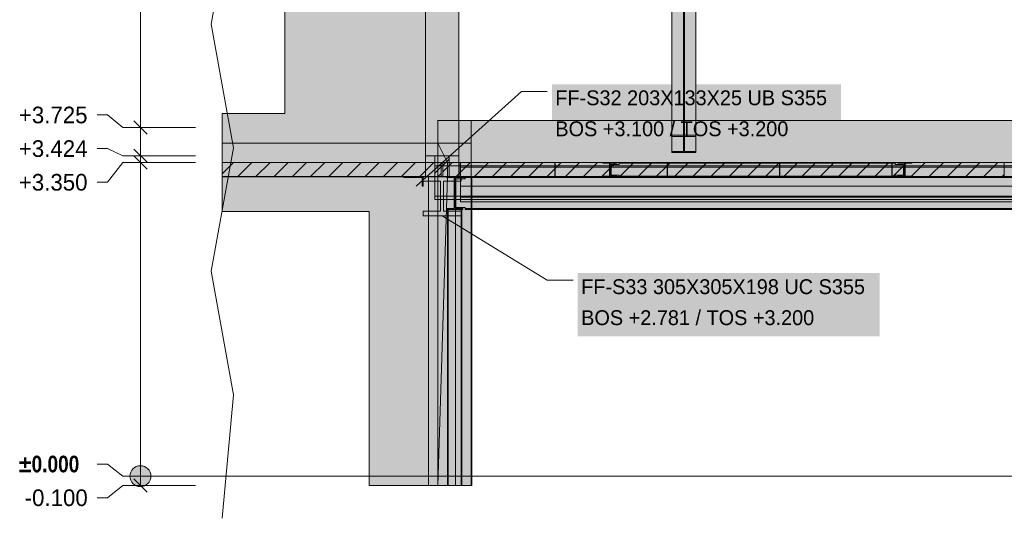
# Model space of a CAD drawing. Header units: millimetres. Extents: x 8750 to 43375, y -8109 to 26244.
# Tile 2 of 8: x 14300 to 24822, y -450 to 4877. Entities that reach past the tile are written whole.
import ezdxf

# ---------------------------------------------------------------- set-up
doc = ezdxf.new("R2010")
doc.units = ezdxf.units.MM
doc.linetypes.add('DASHED', pattern=[1.524, 1.27, -0.254])
for name, color, linetype in [('FILL-C_BDBDBF', 7, 'Continuous'), ('FILL-EPS', 7, 'Continuous'), ('FILL-INK', 7, 'Continuous'), ('FILL-LIGHT', 7, 'Continuous'), ('FILL-STEEL', 7, 'Continuous'), ('FILL-WHITE', 7, 'Continuous'), ('LINE-CORE', 7, 'Continuous'), ('LINE-INK', 7, 'Continuous'), ('LINE-STEEL-DASH', 7, 'DASHED'), ('LINE-STEEL_GREY', 7, 'Continuous'), ('TEXT-INK', 7, 'Continuous')]:
    doc.layers.add(name, color=color, linetype=linetype)
doc.styles.add('OpenSansCondensed-Bold', font='OpenSansCondensed-Bold.ttf')

msp = doc.modelspace()

# ---------------------------------------------------------------- hatches: boundary and pattern name
at = {"layer": 'FILL-C_BDBDBF', "true_color": 0xbdbdbf}
h = msp.add_hatch(color=9, dxfattribs=at)
h.dxf.hatch_style = 1
h.paths.add_polyline_path([(18737, 3200), (18737, 3424), (18764, 3424), (18889, 3424), (18889, 3200), (18807, 3200)])
at = {"layer": 'FILL-EPS', "true_color": 0xccffff}
h = msp.add_hatch(color=7, dxfattribs=at)
h.dxf.hatch_style = 1
h.paths.add_polyline_path([(18635, 3397), (18635, 3424), (18737, 3424), (18737, 3200), (18635, 3200)])
h = msp.add_hatch(color=7, dxfattribs=at)
h.dxf.hatch_style = 1
h.paths.add_polyline_path([(18889, 3200), (18889, 3424), (18991, 3424), (18991, 3397), (18991, 3200)])
at = {"layer": 'FILL-INK', "true_color": 0x1a1a1f}
h = msp.add_hatch(color=250, dxfattribs=at)
h.dxf.hatch_style = 1
h.paths.add_polyline_path([(18537, 3100), (18635, 3252), (18699, 3182)])
h = msp.add_hatch(color=250, dxfattribs=at)
h.dxf.hatch_style = 1
h.paths.add_polyline_path([(18813, 2781), (18987, 2730), (18938, 2649)])
at = {"layer": 'FILL-LIGHT', "true_color": 0xcccccf}
h = msp.add_hatch(color=254, dxfattribs=at)
h.dxf.hatch_style = 1
h.paths.add_polyline_path([(18803, 3350), (18803, 3204), (18803, 3200), (18632, 3200), (16465, 3200), (16465, 3350)])
h = msp.add_hatch(color=254, dxfattribs=at)
h.dxf.hatch_style = 1
h.paths.add_polyline_path([(20020, 3350), (20020, 3282), (20020, 3200), (19365, 3200), (18823, 3200), (18823, 3268), (18823, 3350), (19478, 3350)])
h = msp.add_hatch(color=254, dxfattribs=at)
h.dxf.hatch_style = 1
h.paths.add_polyline_path([(21220, 3350), (21220, 3282), (21220, 3200), (20565, 3200), (20023, 3200), (20023, 3268), (20023, 3350), (20678, 3350)])
h = msp.add_hatch(color=254, dxfattribs=at)
h.dxf.hatch_style = 1
h.paths.add_polyline_path([(22420, 3350), (22420, 3282), (22420, 3200), (21765, 3200), (21223, 3200), (21223, 3268), (21223, 3350), (21878, 3350)])
h = msp.add_hatch(color=254, dxfattribs=at)
h.dxf.hatch_style = 1
h.paths.add_polyline_path([(23620, 3350), (23620, 3282), (23620, 3200), (22965, 3200), (22423, 3200), (22423, 3268), (22423, 3350), (23078, 3350)])
h = msp.add_hatch(color=254, dxfattribs=at)
h.dxf.hatch_style = 1
h.paths.add_polyline_path([(24820, 3350), (24820, 3282), (24820, 3200), (24165, 3200), (23623, 3200), (23623, 3268), (23623, 3350), (24278, 3350)])
at = {"layer": 'FILL-STEEL', "true_color": 0x0d2973}
h = msp.add_hatch(color=166, dxfattribs=at)
h.dxf.hatch_style = 1
h.paths.add_polyline_path([(18600, 3100), (18600, 3159), (18600, 3190), (18533, 3190), (18404, 3190), (18404, 3197), (18404, 3200), (18474, 3200), (18610, 3200), (18610, 3134), (18610, 3100), (18606, 3100)])
h = msp.add_hatch(color=166, dxfattribs=at)
h.dxf.hatch_style = 1
h.paths.add_polyline_path([(18610, 2781), (18610, 2813), (18610, 2830), (18674, 2830), (18798, 2830), (18798, 3040), (18798, 3151), (18733, 3151), (18610, 3151), (18610, 3183), (18610, 3200), (18750, 3200), (19016, 3200), (19016, 3168), (19016, 3151), (18952, 3151), (18828, 3151), (18828, 2941), (18828, 2830), (18893, 2830), (19016, 2830), (19016, 2798), (19016, 2781), (18876, 2781)])
at = {"layer": 'FILL-WHITE', "true_color": 0xffffff}
h = msp.add_hatch(color=7, dxfattribs=at)
h.dxf.hatch_style = 1
h.paths.add_polyline_path([(18635, 6425), (18635, 3558), (16465, 3558), (16465, 3875), (17133, 3875), (17133, 5600), (16465, 5600), (16465, 6425)])
h = msp.add_hatch(color=7, dxfattribs=at)
h.dxf.hatch_style = 1
h.paths.add_polyline_path([(18635, 6425), (18635, 3558), (16465, 3558), (16465, 3875), (17133, 3875), (17133, 5600), (16465, 5600), (16465, 6425)])
h = msp.add_hatch(color=7, dxfattribs=at)
h.dxf.hatch_style = 1
h.paths.add_polyline_path([(18991, 6425), (18991, 3558), (18635, 3558), (18635, 6425)])
h = msp.add_hatch(color=7, dxfattribs=at)
h.dxf.hatch_style = 1
h.paths.add_polyline_path([(18635, 6425), (18991, 6425), (18991, 3558), (18635, 3558), (18635, 3556), (18635, 3556), (18635, 6425)])
h = msp.add_hatch(color=7, dxfattribs=at)
h.dxf.hatch_style = 1
h.paths.add_polyline_path([(18991, 6425), (18991, 3200), (18635, 3200), (18635, 6425)])
h = msp.add_hatch(color=7, dxfattribs=at)
h.dxf.hatch_style = 1
h.paths.add_polyline_path([(18635, 6425), (18991, 6425), (18991, 3424), (18635, 3424)])
h = msp.add_hatch(color=7, dxfattribs=at)
h.dxf.hatch_style = 1
h.paths.add_polyline_path([(21270, 6479), (21526, 6479), (21526, 3642), (21270, 3642)])
h = msp.add_hatch(color=7, dxfattribs=at)
h.dxf.hatch_style = 1
h.paths.add_polyline_path([(21393, 6462), (21393, 3630), (21270, 3630), (21270, 6462)])
h = msp.add_hatch(color=7, dxfattribs=at)
h.dxf.hatch_style = 1
h.paths.add_polyline_path([(21526, 6462), (21526, 3630), (21403, 3630), (21403, 6462)])
h = msp.add_hatch(color=7, dxfattribs=at)
h.dxf.hatch_style = 1
h.paths.add_polyline_path([(21393, 6236), (21393, 3470), (21270, 3470), (21270, 6236)])
h = msp.add_hatch(color=7, dxfattribs=at)
h.dxf.hatch_style = 1
h.paths.add_polyline_path([(21270, 3458), (21270, 6219), (21526, 6219), (21526, 3458)])
h = msp.add_hatch(color=7, dxfattribs=at)
h.dxf.hatch_style = 1
h.paths.add_polyline_path([(21526, 6236), (21526, 3470), (21403, 3470), (21403, 6236)])
h = msp.add_hatch(color=7, dxfattribs=at)
h.dxf.hatch_style = 1
h.paths.add_polyline_path([(19987, 3513), (23077, 3513), (23077, 4187), (19987, 4187)])
h = msp.add_hatch(color=7, dxfattribs=at)
h.dxf.hatch_style = 1
h.paths.add_polyline_path([(18770, 3802), (18770, 3802), (18770, 3802), (18770, 3800)])
h = msp.add_hatch(color=7, dxfattribs=at)
h.dxf.hatch_style = 1
h.paths.add_polyline_path([(19126, 3800), (19126, -100), (18770, -100), (18770, 3800)])
h = msp.add_hatch(color=7, dxfattribs=at)
h.dxf.hatch_style = 1
h.paths.add_polyline_path([(19126, 3800), (19126, 3800), (19126, 3800), (19126, 3800), (19126, 3351), (19126, 3351), (18995, 3351), (18995, 3199), (19126, 3199), (19126, 3200), (19126, 3200), (19126, -100), (19126, -100), (18770, -100), (18770, 3800)])
h = msp.add_hatch(color=7, dxfattribs=at)
h.dxf.hatch_style = 1
h.paths.add_polyline_path([(19126, 3800), (19126, 3351), (18872, 3351), (18872, 3199), (19126, 3199), (19126, -100), (18770, -100), (18770, 3800)])
h = msp.add_hatch(color=7, dxfattribs=at)
h.dxf.hatch_style = 1
h.paths.add_polyline_path([(18770, 3800), (19126, 3800), (19126, 3351), (18872, 3351), (18872, 3199), (19126, 3199), (19126, -100), (18770, -100)])
h = msp.add_hatch(color=7, dxfattribs=at)
h.dxf.hatch_style = 1
h.paths.add_polyline_path([(19126, 3800), (25390, 3800), (25390, -100), (25233, -100), (25233, 3200), (19130, 3200), (19130, -100), (19130, -100), (19130, -100), (19126, -100), (19126, 3800)])
h = msp.add_hatch(color=7, dxfattribs=at)
h.dxf.hatch_style = 1
h.paths.add_polyline_path([(19126, 3351), (19126, 3800), (25390, 3800), (25390, 3351), (19126, 3351)])
h = msp.add_hatch(color=7, dxfattribs=at)
h.dxf.hatch_style = 1
h.paths.add_polyline_path([(21270, 3470), (21393, 3470), (21393, 3630), (21270, 3630), (21270, 3642), (21526, 3642), (21526, 3630), (21403, 3630), (21403, 3470), (21526, 3470), (21526, 3458), (21270, 3458)])
h = msp.add_hatch(color=7, dxfattribs=at)
h.dxf.hatch_style = 1
h.paths.add_polyline_path([(21526, 3642), (21528, 3642), (21528, 3642), (21528, 3642)])
h = msp.add_hatch(color=7, dxfattribs=at)
h.dxf.hatch_style = 1
h.paths.add_polyline_path([(18770, 3558), (18770, -100), (18033, -100), (18033, 2826), (16465, 2826), (16465, 3558)])
h = msp.add_hatch(color=7, dxfattribs=at)
h.dxf.hatch_style = 1
h.paths.add_polyline_path([(18770, 3558), (18770, 3351), (16465, 3351), (16465, 3558)])
h = msp.add_hatch(color=7, dxfattribs=at)
h.dxf.hatch_style = 1
h.paths.add_polyline_path([(18636, 3557), (18635, 3558)])
h = msp.add_hatch(color=7, dxfattribs=at)
h.dxf.hatch_style = 1
h.paths.add_polyline_path([(18872, 3351), (18872, 3199), (18872, 3197), (18872, 3197), (18770, -100), (18770, 3558)])
h = msp.add_hatch(color=7, dxfattribs=at)
h.dxf.hatch_style = 1
h.paths.add_polyline_path([(18770, 3558), (19126, 3558), (19126, 3351), (18872, 3351)])
h = msp.add_hatch(color=7, dxfattribs=at)
h.dxf.hatch_style = 1
h.paths.add_polyline_path([(18770, -100), (18770, 3199), (19126, 3199), (19126, 3351), (18770, 3351), (18770, 3558), (19126, 3558), (19126, 3199), (19126, 3199), (19126, -100), (19126, -100)])
h = msp.add_hatch(color=7, dxfattribs=at)
h.dxf.hatch_style = 1
h.paths.add_polyline_path([(19126, 3558), (19126, 3558), (19126, 3558)])
h = msp.add_hatch(color=7, dxfattribs=at)
h.dxf.hatch_style = 1
h.paths.add_polyline_path([(18770, 3351), (18770, 3199), (16465, 3199), (16465, 3351)])
h = msp.add_hatch(color=7, dxfattribs=at)
h.dxf.hatch_style = 1
h.paths.add_polyline_path([(18737, 3350), (32278, 3350), (32278, 3314), (18737, 3314)])
h = msp.add_hatch(color=7, dxfattribs=at)
h.dxf.hatch_style = 1
h.paths.add_polyline_path([(18737, 3350), (32278, 3350), (32278, 3314), (18737, 3314)])
h = msp.add_hatch(color=7, dxfattribs=at)
h.dxf.hatch_style = 1
h.paths.add_polyline_path([(18737, 3314), (32278, 3314), (32278, 2993), (18737, 2993)])
h = msp.add_hatch(color=7, dxfattribs=at)
h.dxf.hatch_style = 1
h.paths.add_polyline_path([(32278, 3314), (32278, 2993), (18737, 2993), (18737, 3314)])
h = msp.add_hatch(color=7, dxfattribs=at)
h.dxf.hatch_style = 1
h.paths.add_polyline_path([(18770, 3199), (18770, 3351), (18872, 3351), (18872, 3199), (18770, 3199)])
h = msp.add_hatch(color=7, dxfattribs=at)
h.dxf.hatch_style = 1
h.paths.add_polyline_path([(18995, 3199), (18995, 3351), (19126, 3351), (19126, 3199)])
h = msp.add_hatch(color=7, dxfattribs=at)
h.dxf.hatch_style = 1
h.paths.add_polyline_path([(19010, 3350), (32278, 3350), (32278, 3301), (19010, 3301)])
h = msp.add_hatch(color=7, dxfattribs=at)
h.dxf.hatch_style = 1
h.paths.add_polyline_path([(19010, 3350), (32278, 3350), (32278, 3301), (19010, 3301)])
h = msp.add_hatch(color=7, dxfattribs=at)
h.dxf.hatch_style = 1
h.paths.add_polyline_path([(19010, 3301), (32278, 3301), (32278, 2980), (19010, 2980)])
h = msp.add_hatch(color=7, dxfattribs=at)
h.dxf.hatch_style = 1
h.paths.add_polyline_path([(32278, 3301), (32278, 2980), (19010, 2980), (19010, 3301)])
h = msp.add_hatch(color=7, dxfattribs=at)
h.dxf.hatch_style = 1
h.paths.add_polyline_path([(19126, 3351), (25390, 3351), (25390, 3199), (25233, 3199), (25233, 3200), (19130, 3200), (19130, 3199), (19126, 3199)])
h = msp.add_hatch(color=7, dxfattribs=at)
h.dxf.hatch_style = 1
h.paths.add_polyline_path([(20529, 3350), (20530, 3350), (20682, 3350), (20682, 3343), (20609, 3343), (20609, 3302), (20609, 3204), (20682, 3204), (20682, 3198), (20530, 3198), (20530, 3204), (20603, 3204), (20603, 3343), (20530, 3343), (20530, 3350), (20528, 3350), (20528, 3350), (20528, 3350)])
h = msp.add_hatch(color=7, dxfattribs=at)
h.dxf.hatch_style = 1
h.paths.add_polyline_path([(20530, 3204), (20603, 3204), (20603, 3343), (20530, 3343), (20530, 3350), (20682, 3350), (20682, 3343), (20609, 3343), (20609, 3204), (20682, 3204), (20682, 3198), (20530, 3198)])
h = msp.add_hatch(color=7, dxfattribs=at)
h.dxf.hatch_style = 1
h.paths.add_polyline_path([(20603, 3204), (20603, 3302), (20609, 3302), (20609, 3204), (20682, 3204), (20682, 3198), (20530, 3198), (20530, 3204)])
h = msp.add_hatch(color=7, dxfattribs=at)
h.dxf.hatch_style = 1
h.paths.add_polyline_path([(20619, 3331), (20707, 3331), (20707, 3343), (23657, 3343), (23657, 3331), (23745, 3331), (23745, 3217), (23657, 3217), (23657, 3204), (20707, 3204), (20707, 3217), (20619, 3217)])
h = msp.add_hatch(color=7, dxfattribs=at)
h.dxf.hatch_style = 1
h.paths.add_polyline_path([(20707, 3331), (20707, 3343), (23657, 3343), (23657, 3331), (23745, 3331), (23745, 3217), (23657, 3217), (23657, 3204), (20707, 3204), (20707, 3217), (20619, 3217), (20619, 3331)])
h = msp.add_hatch(color=7, dxfattribs=at)
h.dxf.hatch_style = 1
h.paths.add_polyline_path([(20619, 3331), (20707, 3331), (20707, 3343), (23657, 3343), (23657, 3331), (23745, 3331), (23745, 3217), (23657, 3217), (23657, 3204), (20707, 3204), (20707, 3217), (20619, 3217)])
h = msp.add_hatch(color=7, dxfattribs=at)
h.dxf.hatch_style = 1
h.paths.add_polyline_path([(20707, 3331), (20707, 3343), (23657, 3343), (23657, 3331), (23745, 3331), (23745, 3217), (23657, 3217), (23657, 3204), (20707, 3204), (20707, 3217), (20619, 3217), (20619, 3331)])
h = msp.add_hatch(color=7, dxfattribs=at)
h.dxf.hatch_style = 1
h.paths.add_polyline_path([(20684, 3350), (20684, 3350), (20684, 3350), (20682, 3350)])
h = msp.add_hatch(color=7, dxfattribs=at)
h.dxf.hatch_style = 1
h.paths.add_polyline_path([(20707, 3350), (23657, 3350), (23657, 3343), (20707, 3343)])
h = msp.add_hatch(color=7, dxfattribs=at)
h.dxf.hatch_style = 1
h.paths.add_polyline_path([(20707, 3350), (23657, 3350), (23657, 3343), (20707, 3343)])
h = msp.add_hatch(color=7, dxfattribs=at)
h.dxf.hatch_style = 1
h.paths.add_polyline_path([(20707, 3350), (23657, 3350), (23657, 3343), (20707, 3343)])
h = msp.add_hatch(color=7, dxfattribs=at)
h.dxf.hatch_style = 1
h.paths.add_polyline_path([(20707, 3350), (23657, 3350), (23657, 3343), (20707, 3343)])
h = msp.add_hatch(color=7, dxfattribs=at)
h.dxf.hatch_style = 1
h.paths.add_polyline_path([(23681, 3350), (23682, 3350), (23834, 3350), (23834, 3343), (23761, 3343), (23761, 3302), (23761, 3204), (23834, 3204), (23834, 3198), (23682, 3198), (23682, 3204), (23755, 3204), (23755, 3343), (23682, 3343), (23682, 3350), (23680, 3350), (23680, 3350), (23680, 3350)])
h = msp.add_hatch(color=7, dxfattribs=at)
h.dxf.hatch_style = 1
h.paths.add_polyline_path([(23682, 3204), (23755, 3204), (23755, 3343), (23682, 3343), (23682, 3350), (23834, 3350), (23834, 3343), (23761, 3343), (23761, 3204), (23834, 3204), (23834, 3198), (23682, 3198)])
h = msp.add_hatch(color=7, dxfattribs=at)
h.dxf.hatch_style = 1
h.paths.add_polyline_path([(23755, 3204), (23755, 3302), (23761, 3302), (23761, 3204), (23834, 3204), (23834, 3198), (23682, 3198), (23682, 3204)])
h = msp.add_hatch(color=7, dxfattribs=at)
h.dxf.hatch_style = 1
h.paths.add_polyline_path([(23836, 3350), (23836, 3350), (23836, 3350), (23834, 3350)])
h = msp.add_hatch(color=7, dxfattribs=at)
h.dxf.hatch_style = 1
h.paths.add_polyline_path([(18770, 3199), (18770, -100), (18033, -100), (18033, 2826), (16465, 2826), (16465, 3199)])
h = msp.add_hatch(color=7, dxfattribs=at)
h.dxf.hatch_style = 1
h.paths.add_polyline_path([(18404, 3200), (18610, 3200), (18610, 3100), (18600, 3100), (18600, 3190), (18404, 3190)])
h = msp.add_hatch(color=7, dxfattribs=at)
h.dxf.hatch_style = 1
h.paths.add_polyline_path([(18610, 2830), (18798, 2830), (18798, 3151), (18610, 3151), (18610, 3200), (19016, 3200), (19016, 3151), (18828, 3151), (18828, 2830), (19016, 2830), (19016, 2781), (18610, 2781)])
h = msp.add_hatch(color=7, dxfattribs=at)
h.dxf.hatch_style = 1
h.paths.add_polyline_path([(18770, 3200), (18770, 3199), (18670, 3199), (18670, 3200)])
h = msp.add_hatch(color=7, dxfattribs=at)
h.dxf.hatch_style = 1
h.paths.add_polyline_path([(18670, 3200), (18956, 3200), (18956, -100), (18670, -100)])
h = msp.add_hatch(color=7, dxfattribs=at)
h.dxf.hatch_style = 1
h.paths.add_polyline_path([(18670, 3199), (18956, 3199), (18956, -100), (18670, -100), (18670, 3199)])
h = msp.add_hatch(color=7, dxfattribs=at)
h.dxf.hatch_style = 1
h.paths.add_polyline_path([(18872, 3200), (18872, 3199), (19126, 3199), (19126, -100), (18770, -100), (18770, 3200)])
h = msp.add_hatch(color=7, dxfattribs=at)
h.dxf.hatch_style = 1
h.paths.add_polyline_path([(18872, 3200), (18872, 3199), (19126, 3199), (19126, -100), (18770, -100), (18770, 3200)])
h = msp.add_hatch(color=7, dxfattribs=at)
h.dxf.hatch_style = 1
h.paths.add_polyline_path([(18770, 3200), (18956, 3200), (18956, 3199), (18770, 3199)])
h = msp.add_hatch(color=7, dxfattribs=at)
h.dxf.hatch_style = 1
h.paths.add_polyline_path([(18872, 3199), (19126, 3199), (19126, -100), (18770, -100), (18872, 3199)])
h = msp.add_hatch(color=7, dxfattribs=at)
h.dxf.hatch_style = 1
h.paths.add_polyline_path([(18861, 3200), (18861, 3200), (18862, 3200), (18861, 3200)])
h = msp.add_hatch(color=7, dxfattribs=at)
h.dxf.hatch_style = 1
h.paths.add_polyline_path([(18862, 2858), (18944, 2858), (18944, 3190), (18862, 3190), (18862, 3200), (19034, 3200), (19034, 3190), (18952, 3190), (18952, 2858), (19034, 2858), (19034, 2849), (18862, 2849)])
h = msp.add_hatch(color=7, dxfattribs=at)
h.dxf.hatch_style = 1
h.paths.add_polyline_path([(19034, 3200), (19034, 3190), (18952, 3190), (18952, 2858), (19034, 2858), (19034, 2849), (18862, 2849), (18862, 2858), (18944, 2858), (18944, 3190), (18862, 3190), (18862, 3200)])
h = msp.add_hatch(color=7, dxfattribs=at)
h.dxf.hatch_style = 1
h.paths.add_polyline_path([(18962, 3178), (19059, 3178), (19059, 3190), (25447, 3190), (25447, 3172), (25553, 3172), (25553, 2858), (25447, 2858), (19059, 2858), (19059, 2871), (18962, 2871)])
h = msp.add_hatch(color=7, dxfattribs=at)
h.dxf.hatch_style = 1
h.paths.add_polyline_path([(19059, 3178), (19059, 3190), (25447, 3190), (25447, 3172), (25553, 3172), (25553, 2858), (25447, 2858), (19059, 2858), (19059, 2871), (18962, 2871), (18962, 3178)])
h = msp.add_hatch(color=7, dxfattribs=at)
h.dxf.hatch_style = 1
h.paths.add_polyline_path([(19010, 3190), (19010, 3200), (32278, 3200), (32278, 3200), (32278, 3200), (32278, 3190), (19010, 3190), (19010, 3190)])
h = msp.add_hatch(color=7, dxfattribs=at)
h.dxf.hatch_style = 1
h.paths.add_polyline_path([(19010, 3200), (32278, 3200), (32278, 3100), (19010, 3100)])
h = msp.add_hatch(color=7, dxfattribs=at)
h.dxf.hatch_style = 1
h.paths.add_polyline_path([(19010, 3190), (32278, 3190), (32278, 3100), (19010, 3100)])
h = msp.add_hatch(color=7, dxfattribs=at)
h.dxf.hatch_style = 1
h.paths.add_polyline_path([(19011, 3200), (32276, 3200), (32276, 3100), (19011, 3100)])
h = msp.add_hatch(color=7, dxfattribs=at)
h.dxf.hatch_style = 1
h.paths.add_polyline_path([(19011, 3190), (19011, 3200), (32276, 3200), (32276, 3200), (32276, 3200), (32276, 3190), (19011, 3190), (19011, 3190)])
h = msp.add_hatch(color=7, dxfattribs=at)
h.dxf.hatch_style = 1
h.paths.add_polyline_path([(19011, 3190), (32276, 3190), (32276, 3100), (19011, 3100)])
h = msp.add_hatch(color=7, dxfattribs=at)
h.dxf.hatch_style = 1
h.paths.add_polyline_path([(19018, 3200), (19018, 3200), (19018, 3200), (19018, 3200), (19018, 3200), (19018, 3200), (19016, 3200)])
h = msp.add_hatch(color=7, dxfattribs=at)
h.dxf.hatch_style = 1
h.paths.add_polyline_path([(19035, 3200), (19035, 3200), (19035, 3200), (19034, 3200)])
h = msp.add_hatch(color=7, dxfattribs=at)
h.dxf.hatch_style = 1
h.paths.add_polyline_path([(19059, 3200), (25447, 3200), (25447, 3190), (19059, 3190)])
h = msp.add_hatch(color=7, dxfattribs=at)
h.dxf.hatch_style = 1
h.paths.add_polyline_path([(25447, 3200), (25447, 3190), (19059, 3190), (19059, 3200)])
h = msp.add_hatch(color=7, dxfattribs=at)
h.dxf.hatch_style = 1
h.paths.add_polyline_path([(19126, 3199), (19130, 3199), (19130, -100), (19126, -100)])
h = msp.add_hatch(color=7, dxfattribs=at)
h.dxf.hatch_style = 1
h.paths.add_polyline_path([(20707, 3204), (23657, 3204), (23657, 3198), (20707, 3198)])
h = msp.add_hatch(color=7, dxfattribs=at)
h.dxf.hatch_style = 1
h.paths.add_polyline_path([(20707, 3204), (23657, 3204), (23657, 3198), (20707, 3198)])
h = msp.add_hatch(color=7, dxfattribs=at)
h.dxf.hatch_style = 1
h.paths.add_polyline_path([(20707, 3204), (23657, 3204), (23657, 3198), (20707, 3198)])
h = msp.add_hatch(color=7, dxfattribs=at)
h.dxf.hatch_style = 1
h.paths.add_polyline_path([(20707, 3204), (23657, 3204), (23657, 3198), (20707, 3198)])
h = msp.add_hatch(color=7, dxfattribs=at)
h.dxf.hatch_style = 1
h.paths.add_polyline_path([(18737, 2993), (32278, 2993), (32278, 2956), (18737, 2956)])
h = msp.add_hatch(color=7, dxfattribs=at)
h.dxf.hatch_style = 1
h.paths.add_polyline_path([(18737, 2993), (32278, 2993), (32278, 2956), (18737, 2956)])
h = msp.add_hatch(color=7, dxfattribs=at)
h.dxf.hatch_style = 1
h.paths.add_polyline_path([(19010, 2980), (32278, 2980), (32278, 2931), (19010, 2931)])
h = msp.add_hatch(color=7, dxfattribs=at)
h.dxf.hatch_style = 1
h.paths.add_polyline_path([(19010, 2980), (32278, 2980), (32278, 2931), (19010, 2931)])
h = msp.add_hatch(color=7, dxfattribs=at)
h.dxf.hatch_style = 1
h.paths.add_polyline_path([(18879, 2849), (18879, -100), (18872, -100), (18872, 2849)])
h = msp.add_hatch(color=7, dxfattribs=at)
h.dxf.hatch_style = 1
h.paths.add_polyline_path([(18872, 2849), (18879, 2849), (18879, -100), (18872, -100)])
h = msp.add_hatch(color=7, dxfattribs=at)
h.dxf.hatch_style = 1
h.paths.add_polyline_path([(18879, 2849), (19017, 2849), (19017, -100), (18879, -100), (18879, 2849)])
h = msp.add_hatch(color=7, dxfattribs=at)
h.dxf.hatch_style = 1
h.paths.add_polyline_path([(18879, -100), (18879, 2849), (19017, 2849), (19017, -100), (18879, -100)])
h = msp.add_hatch(color=7, dxfattribs=at)
h.dxf.hatch_style = 1
h.paths.add_polyline_path([(19024, 2849), (19024, -100), (19017, -100), (19017, 2849)])
h = msp.add_hatch(color=7, dxfattribs=at)
h.dxf.hatch_style = 1
h.paths.add_polyline_path([(19017, 2849), (19024, 2849), (19024, -100), (19017, -100)])
h = msp.add_hatch(color=7, dxfattribs=at)
h.dxf.hatch_style = 1
h.paths.add_polyline_path([(19059, 2858), (25447, 2858), (25553, 2858), (25553, 2849), (25447, 2849), (19059, 2849)])
h = msp.add_hatch(color=7, dxfattribs=at)
h.dxf.hatch_style = 1
h.paths.add_polyline_path([(25447, 2858), (25553, 2858), (25553, 2849), (25447, 2849), (19059, 2849), (19059, 2858)])
h = msp.add_hatch(color=7, dxfattribs=at)
h.dxf.hatch_style = 1
h.paths.add_polyline_path([(20263, 1494), (23488, 1494), (23488, 2169), (20263, 2169)])
h = msp.add_hatch(color=7, dxfattribs=at)
h.dxf.hatch_style = 1
h.paths.add_polyline_path([(15703, 0), (15699, 29), (15688, 56), (15670, 80), (15647, 97), (15620, 109), (15590, 113), (15561, 109), (15534, 97), (15511, 80), (15493, 56), (15482, 29), (15478, 0), (15482, -29), (15493, -56), (15511, -80), (15534, -97), (15561, -109), (15590, -113), (15620, -109), (15647, -97), (15670, -80), (15688, -56), (15699, -29)])

# ---------------------------------------------------------------- linework, layer by layer
at = {"layer": 'LINE-CORE', "lineweight": 5}
for points in [[(18635, 6425), (18635, 3558), (16465, 3558), (16465, 3875), (17133, 3875), (17133, 5600), (16465, 5600), (16465, 6425)], [(18635, 6425), (18635, 3558), (16465, 3558), (16465, 3875), (17133, 3875), (17133, 5600), (16465, 5600), (16465, 6425)], [(18991, 6425), (18991, 3558), (18991, 3558), (18635, 3558), (18635, 6425), (18635, 6425)], [(18635, 6425), (18991, 6425), (18991, 6425), (18991, 3558), (18635, 3558), (18635, 3556), (18635, 3556), (18635, 6425)], [(18991, 6425), (18991, 3200), (18635, 3200), (18635, 6425)], [(18635, 6425), (18991, 6425), (18991, 3424), (18635, 3424)], [(21270, 6479), (21526, 6479), (21526, 3642), (21270, 3642)], [(21393, 6462), (21393, 3630), (21270, 3630), (21270, 6462)], [(21526, 6462), (21526, 3630), (21403, 3630), (21403, 6462)], [(21393, 6236), (21393, 3470), (21270, 3470), (21270, 6236)], [(21270, 3458), (21270, 6219), (21526, 6219), (21526, 6219), (21526, 3458), (21270, 3458)], [(21526, 6236), (21526, 3470), (21403, 3470), (21403, 6236)], [(18770, 3802), (18770, 3802), (18770, 3802), (18770, 3800)], [(19126, 3800), (19126, -100), (18770, -100), (18770, 3800)], [(19126, 3800), (19126, 3800), (19126, 3800), (19126, 3800), (19126, 3351), (19126, 3351), (18995, 3351), (18995, 3199), (19126, 3199), (19126, 3200), (19126, 3200), (19126, -100), (19126, -100), (18770, -100), (18770, 3800)], [(19126, 3800), (19126, 3351), (18872, 3351), (18872, 3199), (19126, 3199), (19126, -100), (18770, -100), (18770, 3800)], [(18770, 3800), (19126, 3800), (19126, 3351), (18872, 3351), (18872, 3199), (19126, 3199), (19126, -100), (18770, -100)], [(19126, 3800), (25390, 3800), (25390, 3800), (25390, -100), (25390, -100), (25390, -100), (25390, -100), (25233, -100), (25233, 3200), (19130, 3200), (19130, -100), (19130, -100), (19130, -100), (19130, -100), (19126, -100), (19126, 3800), (19126, 3800)], [(19126, 3351), (19126, 3800), (25390, 3800), (25390, 3800), (25390, 3800), (25390, 3800), (25390, 3351), (19126, 3351), (19126, 3351), (19126, 3351)], [(21270, 3470), (21393, 3470), (21393, 3630), (21270, 3630), (21270, 3642), (21526, 3642), (21526, 3630), (21403, 3630), (21403, 3470), (21526, 3470), (21526, 3458), (21270, 3458)], [(21526, 3642), (21528, 3642), (21528, 3642), (21528, 3642), (21526, 3642)], [(18770, 3558), (18770, 3558), (18770, 3558), (18770, -100), (18033, -100), (18033, 2826), (16465, 2826), (16465, 3558)], [(18770, 3558), (18770, 3351), (16465, 3351), (16465, 3558)], [(18636, 3557), (18636, 3557), (18635, 3558), (18635, 3558)], [(18872, 3351), (18872, 3199), (18872, 3197), (18872, 3197), (18770, -100), (18770, 3558)], [(18770, 3558), (19126, 3558), (19126, 3351), (19126, 3351), (19126, 3351), (19126, 3351), (18872, 3351), (18770, 3558)], [(18770, -100), (18770, 3199), (19126, 3199), (19126, 3351), (18770, 3351), (18770, 3558), (19126, 3558), (19126, 3558), (19126, 3199), (19126, 3199), (19126, -100), (19126, -100), (18770, -100)], [(19126, 3558), (19126, 3558), (19126, 3558)], [(18770, 3351), (18770, 3351), (18770, 3199), (16465, 3199), (16465, 3351)], [(18737, 3350), (32278, 3350), (32278, 3314), (18737, 3314)], [(18737, 3350), (32278, 3350), (32278, 3314), (18737, 3314)], [(18737, 3314), (32278, 3314), (32278, 2993), (18737, 2993)], [(32278, 3314), (32278, 2993), (18737, 2993), (18737, 3314)], [(18770, 3199), (18770, 3199), (18770, 3351), (18872, 3351), (18872, 3351), (18872, 3351), (18872, 3351), (18872, 3199), (18770, 3199), (18770, 3199)], [(18995, 3199), (18995, 3351), (19126, 3351), (19126, 3351), (19126, 3199), (18995, 3199)], [(19010, 3350), (32278, 3350), (32278, 3350), (32278, 3301), (19010, 3301), (19010, 3301)], [(19010, 3350), (32278, 3350), (32278, 3301), (19010, 3301)], [(19010, 3301), (32278, 3301), (32278, 2980), (19010, 2980)], [(32278, 3301), (32278, 2980), (19010, 2980), (19010, 3301)], [(19126, 3351), (25390, 3351), (25390, 3199), (25233, 3199), (25233, 3200), (19130, 3200), (19130, 3199), (19126, 3199)], [(20529, 3350), (20530, 3350), (20682, 3350), (20682, 3343), (20609, 3343), (20609, 3302), (20609, 3302), (20609, 3204), (20682, 3204), (20682, 3198), (20530, 3198), (20530, 3204), (20603, 3204), (20603, 3343), (20530, 3343), (20530, 3350), (20528, 3350), (20528, 3350), (20528, 3350)], [(20530, 3204), (20603, 3204), (20603, 3343), (20530, 3343), (20530, 3350), (20682, 3350), (20682, 3343), (20609, 3343), (20609, 3204), (20682, 3204), (20682, 3198), (20530, 3198)], [(20603, 3204), (20603, 3302), (20603, 3302), (20603, 3302), (20603, 3302), (20609, 3302), (20609, 3204), (20682, 3204), (20682, 3198), (20530, 3198), (20530, 3204)], [(20619, 3331), (20707, 3331), (20707, 3343), (23657, 3343), (23657, 3343), (23657, 3331), (23745, 3331), (23745, 3217), (23657, 3217), (23657, 3204), (20707, 3204), (20707, 3204), (20707, 3217), (20619, 3217)], [(20707, 3331), (20707, 3343), (20707, 3343), (23657, 3343), (23657, 3331), (23745, 3331), (23745, 3217), (23657, 3217), (23657, 3204), (23657, 3204), (20707, 3204), (20707, 3217), (20619, 3217), (20619, 3331)], [(20619, 3331), (20707, 3331), (20707, 3343), (23657, 3343), (23657, 3343), (23657, 3331), (23745, 3331), (23745, 3217), (23657, 3217), (23657, 3204), (20707, 3204), (20707, 3204), (20707, 3217), (20619, 3217)], [(20707, 3331), (20707, 3343), (20707, 3343), (23657, 3343), (23657, 3331), (23745, 3331), (23745, 3217), (23657, 3217), (23657, 3204), (23657, 3204), (20707, 3204), (20707, 3217), (20619, 3217), (20619, 3331)], [(20684, 3350), (20684, 3350), (20684, 3350), (20682, 3350)], [(20707, 3350), (23657, 3350), (23657, 3343), (20707, 3343)], [(20707, 3350), (23657, 3350), (23657, 3343), (20707, 3343)], [(20707, 3350), (23657, 3350), (23657, 3343), (20707, 3343)], [(20707, 3350), (23657, 3350), (23657, 3343), (20707, 3343)], [(23681, 3350), (23682, 3350), (23834, 3350), (23834, 3343), (23761, 3343), (23761, 3302), (23761, 3302), (23761, 3204), (23834, 3204), (23834, 3198), (23682, 3198), (23682, 3204), (23755, 3204), (23755, 3343), (23682, 3343), (23682, 3350), (23680, 3350), (23680, 3350), (23680, 3350)], [(23682, 3204), (23755, 3204), (23755, 3343), (23682, 3343), (23682, 3350), (23834, 3350), (23834, 3343), (23761, 3343), (23761, 3204), (23834, 3204), (23834, 3198), (23682, 3198)], [(23755, 3204), (23755, 3302), (23755, 3302), (23755, 3302), (23755, 3302), (23761, 3302), (23761, 3204), (23834, 3204), (23834, 3198), (23682, 3198), (23682, 3204)], [(23836, 3350), (23836, 3350), (23836, 3350), (23834, 3350)], [(18770, 3199), (18770, -100), (18033, -100), (18033, 2826), (16465, 2826), (16465, 3199)], [(18404, 3200), (18610, 3200), (18610, 3100), (18600, 3100), (18600, 3190), (18404, 3190)], [(18610, 2830), (18798, 2830), (18798, 3151), (18610, 3151), (18610, 3200), (19016, 3200), (19016, 3151), (18828, 3151), (18828, 2830), (19016, 2830), (19016, 2781), (18610, 2781)], [(18770, 3200), (18770, 3199), (18670, 3199), (18670, 3200)], [(18670, 3200), (18956, 3200), (18956, -100), (18670, -100)], [(18670, 3199), (18670, 3199), (18956, 3199), (18956, -100), (18956, -100), (18956, -100), (18956, -100), (18670, -100), (18670, 3199), (18670, 3199)], [(18872, 3200), (18872, 3199), (19126, 3199), (19126, -100), (18770, -100), (18770, 3200)], [(18872, 3200), (18872, 3199), (19126, 3199), (19126, -100), (18770, -100), (18770, 3200)], [(18770, 3200), (18956, 3200), (18956, 3199), (18770, 3199)], [(18872, 3199), (18872, 3199), (19126, 3199), (19126, -100), (19126, -100), (19126, -100), (18770, -100), (18872, 3199), (18872, 3199)], [(18861, 3200), (18861, 3200), (18862, 3200), (18861, 3200)], [(18862, 2858), (18944, 2858), (18944, 3190), (18862, 3190), (18862, 3190), (18862, 3200), (19034, 3200), (19034, 3190), (18952, 3190), (18952, 2858), (19034, 2858), (19034, 2858), (19034, 2849), (18862, 2849), (18862, 2849)], [(19034, 3200), (19034, 3190), (19034, 3190), (18952, 3190), (18952, 2858), (19034, 2858), (19034, 2849), (19034, 2849), (18862, 2849), (18862, 2858), (18862, 2858), (18944, 2858), (18944, 3190), (18862, 3190), (18862, 3200)], [(18962, 3178), (19059, 3178), (19059, 3190), (25447, 3190), (25447, 3172), (25553, 3172), (25553, 3172), (25553, 2858), (25447, 2858), (19059, 2858), (19059, 2871), (18962, 2871)], [(19059, 3178), (19059, 3190), (25447, 3190), (25447, 3172), (25553, 3172), (25553, 2858), (25553, 2858), (25447, 2858), (19059, 2858), (19059, 2871), (18962, 2871), (18962, 3178)], [(19010, 3190), (19010, 3200), (32278, 3200), (32278, 3200), (32278, 3200), (32278, 3190), (19010, 3190), (19010, 3190)], [(19010, 3200), (32278, 3200), (32278, 3100), (19010, 3100)], [(19010, 3190), (32278, 3190), (32278, 3190), (32278, 3100), (19010, 3100), (19010, 3100)], [(19011, 3200), (32276, 3200), (32276, 3100), (19011, 3100)], [(19011, 3190), (19011, 3200), (32276, 3200), (32276, 3200), (32276, 3200), (32276, 3190), (19011, 3190), (19011, 3190)], [(19011, 3190), (32276, 3190), (32276, 3100), (19011, 3100)], [(19018, 3200), (19018, 3200), (19018, 3200), (19018, 3200), (19018, 3200), (19018, 3200), (19016, 3200)], [(19035, 3200), (19035, 3200), (19035, 3200), (19034, 3200)], [(19059, 3200), (25447, 3200), (25447, 3200), (25447, 3190), (19059, 3190), (19059, 3190)], [(25447, 3200), (25447, 3190), (19059, 3190), (19059, 3200)], [(19126, 3199), (19130, 3199), (19130, -100), (19126, -100)], [(20707, 3204), (23657, 3204), (23657, 3198), (20707, 3198)], [(20707, 3204), (23657, 3204), (23657, 3198), (20707, 3198)], [(20707, 3204), (23657, 3204), (23657, 3198), (20707, 3198)], [(20707, 3204), (23657, 3204), (23657, 3198), (20707, 3198)], [(18737, 2993), (32278, 2993), (32278, 2956), (18737, 2956)], [(18737, 2993), (32278, 2993), (32278, 2956), (18737, 2956)], [(19010, 2980), (32278, 2980), (32278, 2980), (32278, 2931), (19010, 2931), (19010, 2931)], [(19010, 2980), (32278, 2980), (32278, 2931), (19010, 2931)], [(18879, 2849), (18879, -100), (18872, -100), (18872, 2849)], [(18872, 2849), (18879, 2849), (18879, -100), (18872, -100)], [(18879, 2849), (18879, 2849), (19017, 2849), (19017, -100), (19017, -100), (19017, -100), (19017, -100), (18879, -100), (18879, 2849), (18879, 2849)], [(18879, -100), (18879, -100), (18879, 2849), (19017, 2849), (19017, 2849), (19017, 2849), (19017, 2849), (19017, -100), (18879, -100), (18879, -100)], [(19024, 2849), (19024, -100), (19017, -100), (19017, 2849)], [(19017, 2849), (19024, 2849), (19024, -100), (19017, -100)], [(19059, 2858), (25447, 2858), (25447, 2858), (25553, 2858), (25553, 2849), (25447, 2849), (19059, 2849), (19059, 2849)], [(25447, 2858), (25553, 2858), (25553, 2849), (25447, 2849), (25447, 2849), (19059, 2849), (19059, 2858)]]:
    msp.add_lwpolyline(points, close=True, dxfattribs=at)
at = {"layer": 'LINE-INK', "lineweight": 5}
for p, q in [((15590, -100), (15590, 6425)), ((16345, 4828), (16585, 6148)), ((16585, 3509), (16345, 4828)), ((18537, 3100), (19662, 4111)), ((19662, 4111), (19937, 4111)), ((15238, 3859), (15128, 3859)), ((15403, 3725), (15238, 3859)), ((15661, 3654), (15520, 3796)), ((16178, 3725), (15403, 3725)), ((15238, 3500), (15128, 3500)), ((15403, 3424), (15238, 3500)), ((15661, 3353), (15520, 3495)), ((16345, 2189), (16585, 3509)), ((16178, 3424), (15403, 3424)), ((15661, 3279), (15520, 3421)), ((15403, 3350), (15238, 3140)), ((16178, 3350), (15403, 3350)), ((15238, 3140), (15128, 3140)), ((18813, 2781), (19938, 2094)), ((16585, 870), (16345, 2189)), ((19938, 2094), (20213, 2094)), ((16465, -450), (16585, 870)), ((15238, 130), (15128, 130)), ((15403, 0), (15238, 130)), ((16178, 0), (15403, 0)), ((15403, -100), (15238, -230)), ((16178, -100), (15403, -100)), ((15661, -171), (15520, -29)), ((15238, -230), (15128, -230))]:
    msp.add_line(p, q, dxfattribs=at)
for points in [[(18635, 3397), (18635, 3424), (18737, 3424), (18737, 3200), (18635, 3200)], [(18889, 3424), (18991, 3424), (18991, 3397), (18991, 3200), (18889, 3200), (18807, 3200), (18737, 3200), (18635, 3200), (18635, 3397), (18635, 3424), (18737, 3424), (18764, 3424)], [(18737, 3200), (18737, 3424), (18764, 3424), (18889, 3424), (18889, 3200), (18807, 3200)], [(18889, 3200), (18889, 3424), (18991, 3424), (18991, 3397), (18991, 3200)], [(18803, 3350), (18803, 3204), (18803, 3200), (18632, 3200), (16465, 3200), (16465, 3350)], [(20020, 3350), (20020, 3282), (20020, 3200), (19365, 3200), (18823, 3200), (18823, 3268), (18823, 3350), (19478, 3350)], [(21220, 3350), (21220, 3282), (21220, 3200), (20565, 3200), (20023, 3200), (20023, 3268), (20023, 3350), (20678, 3350)], [(22420, 3350), (22420, 3282), (22420, 3200), (21765, 3200), (21223, 3200), (21223, 3268), (21223, 3350), (21878, 3350)], [(23620, 3350), (23620, 3282), (23620, 3200), (22965, 3200), (22423, 3200), (22423, 3268), (22423, 3350), (23078, 3350)], [(24820, 3350), (24820, 3282), (24820, 3200), (24165, 3200), (23623, 3200), (23623, 3268), (23623, 3350), (24278, 3350)], [(18600, 3100), (18600, 3159), (18600, 3190), (18533, 3190), (18404, 3190), (18404, 3197), (18404, 3200), (18474, 3200), (18610, 3200), (18610, 3134), (18610, 3100), (18606, 3100)], [(18610, 2781), (18610, 2813), (18610, 2830), (18674, 2830), (18798, 2830), (18798, 3040), (18798, 3151), (18733, 3151), (18610, 3151), (18610, 3183), (18610, 3200), (18750, 3200), (19016, 3200), (19016, 3168), (19016, 3151), (18952, 3151), (18828, 3151), (18828, 2941), (18828, 2830), (18893, 2830), (19016, 2830), (19016, 2798), (19016, 2781), (18876, 2781)]]:
    msp.add_lwpolyline(points, close=True, dxfattribs=at)
msp.add_circle((15590, 0), 112, dxfattribs=at)
at = {"layer": 'LINE-STEEL-DASH', "lineweight": 5}
msp.add_line((16065, 0), (33566, 0), dxfattribs=at)
at = {"layer": 'LINE-STEEL_GREY', "lineweight": 5}
for p, q in [((18737, 3236), (18889, 3388)), ((16465, 3229), (16586, 3350)), ((16631, 3200), (16781, 3350)), ((16825, 3200), (16975, 3350)), ((17020, 3200), (17170, 3350)), ((17214, 3200), (17364, 3350)), ((17409, 3200), (17559, 3350)), ((17603, 3200), (17753, 3350)), ((17798, 3200), (17948, 3350)), ((17992, 3200), (18142, 3350)), ((18186, 3200), (18336, 3350)), ((18381, 3200), (18531, 3350)), ((18575, 3200), (18725, 3350)), ((18823, 3253), (18920, 3350)), ((18964, 3200), (19114, 3350)), ((19159, 3200), (19309, 3350)), ((19353, 3200), (19503, 3350)), ((19548, 3200), (19698, 3350)), ((19742, 3200), (19892, 3350)), ((19937, 3200), (20020, 3283)), ((20023, 3286), (20087, 3350)), ((20131, 3200), (20281, 3350)), ((20325, 3200), (20475, 3350)), ((20520, 3200), (20670, 3350)), ((20714, 3200), (20864, 3350)), ((20909, 3200), (21059, 3350)), ((21103, 3200), (21220, 3317)), ((21223, 3320), (21253, 3350)), ((21298, 3200), (21448, 3350)), ((21492, 3200), (21642, 3350)), ((21687, 3200), (21837, 3350)), ((21881, 3200), (22031, 3350)), ((22076, 3200), (22226, 3350)), ((22270, 3200), (22420, 3350)), ((22464, 3200), (22614, 3350)), ((22659, 3200), (22809, 3350)), ((22853, 3200), (23003, 3350)), ((23048, 3200), (23198, 3350)), ((23242, 3200), (23392, 3350)), ((23437, 3200), (23587, 3350)), ((23631, 3200), (23781, 3350)), ((23826, 3200), (23976, 3350)), ((24020, 3200), (24170, 3350)), ((24215, 3200), (24365, 3350)), ((24409, 3200), (24559, 3350)), ((24603, 3200), (24753, 3350)), ((18770, 3200), (18803, 3233)), ((24798, 3200), (24820, 3222))]:
    msp.add_line(p, q, dxfattribs=at)

# ---------------------------------------------------------------- texts
at = {"layer": 'TEXT-INK'}
for s, height, p in [('FF-S32 203X133X25 UB S355', 158.75, (20024, 3963)), ('+3.725', 177.8, (14291, 3770)), ('BOS +3.100 / TOS +3.200', 158.75, (20024, 3632)), ('+3.424', 177.8, (14291, 3411)), ('+3.350', 177.8, (14291, 3051)), ('FF-S33 305X305X198 UC S355', 158.75, (20300, 1945)), ('BOS +2.781 / TOS +3.200', 158.75, (20300, 1614)), ('-0.100', 177.8, (14353, -319))]:
    msp.add_text(s, height=height, dxfattribs=at).set_placement(p)
at = {"layer": 'TEXT-INK', "style": 'OpenSansCondensed-Bold'}
msp.add_text('±0.000', height=177.8, dxfattribs=at).set_placement((14291, 41))

doc.saveas('drawing.dxf')
